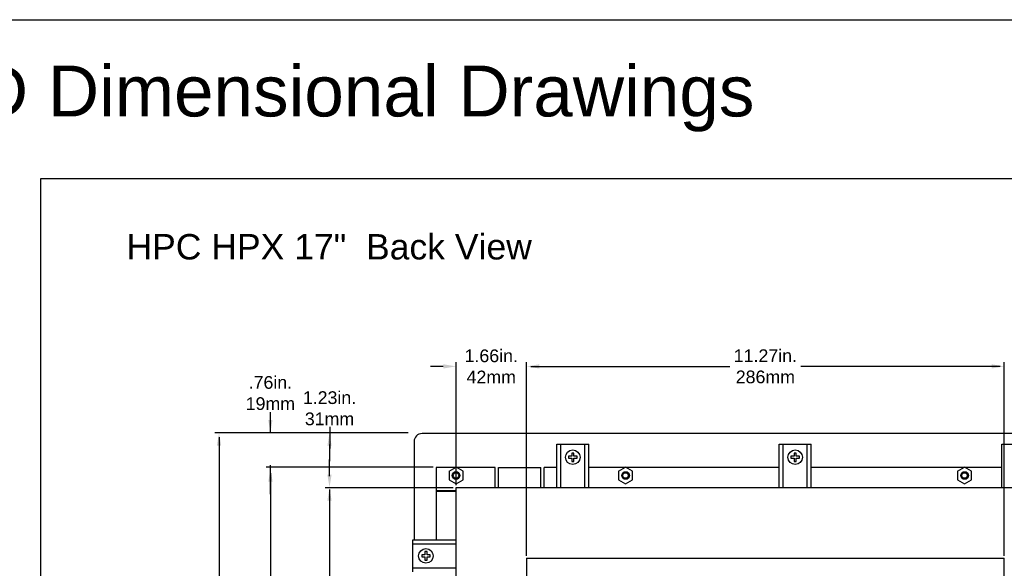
# Model space of a CAD drawing. Extents: x -21.2 to 49, y -81.1 to 9.3.
# Tile 25 of 27: x 13.9 to 37.2, y -3.6 to 9.3. Entities that reach past the tile are written whole.
import ezdxf

# ---------------------------------------------------------------- set-up
doc = ezdxf.new("R2010")
doc.units = 0
doc.header["$LTSCALE"] = 1.87
doc.header["$MEASUREMENT"] = 0
doc.layers.get('0').update_dxf_attribs({"linetype": 'CONTINUOUS'})
for name, color, linetype in [('dim', 5, 'CONTINUOUS'), ('prod', 6, 'CONTINUOUS'), ('UNIT', 7, 'CONTINUOUS')]:
    doc.layers.add(name, color=color, linetype=linetype)
doc.styles.add('Arial', font='ARIAL.TTF', dxfattribs={"height": 0.3})

msp = doc.modelspace()

# ---------------------------------------------------------------- linework, layer by layer
at = {"linetype": 'Continuous'}
for p, q in [((14.415, -22.464), (14.415, 5.575)), ((14.415, 5.575), (48.415, 5.575))]:
    msp.add_line(p, q, dxfattribs=at)
at = {"color": 7, "linetype": 'Continuous'}
for p, q in [((41.014, -0.44), (23.409, -0.44)), ((23.222, -0.627), (23.222, -2.95)), ((26.592, -1.71), (26.592, -0.69)), ((26.592, -0.69), (27.342, -0.69)), ((26.592, -1.71), (26.592, -0.69)), ((26.592, -0.69), (27.342, -0.69)), ((26.682, -1.71), (26.682, -0.69)), ((26.682, -1.71), (26.682, -0.69)), ((27.252, -1.71), (27.252, -0.69)), ((27.252, -1.71), (27.252, -0.69)), ((27.342, -1.71), (27.342, -0.69)), ((27.342, -1.71), (27.342, -0.69)), ((31.84, -1.71), (31.84, -0.69)), ((31.84, -0.69), (32.59, -0.69)), ((31.93, -1.71), (31.93, -0.69)), ((32.5, -1.71), (32.5, -0.69)), ((32.59, -1.71), (32.59, -0.69)), ((37.092, -1.71), (37.092, -0.69)), ((37.092, -0.69), (37.842, -0.69)), ((26.942, -0.9), (26.942, -0.975)), ((26.992, -0.9), (26.942, -0.9)), ((26.992, -0.975), (26.992, -0.9)), ((32.19, -0.9), (32.19, -0.975)), ((32.24, -0.9), (32.19, -0.9)), ((32.24, -0.975), (32.24, -0.9)), ((26.867, -0.975), (26.867, -1.025)), ((26.942, -0.975), (26.867, -0.975)), ((26.867, -1.025), (26.942, -1.025)), ((26.942, -1.025), (26.942, -1.1)), ((26.942, -1.1), (26.992, -1.1)), ((27.067, -0.975), (26.992, -0.975)), ((26.992, -1.1), (26.992, -1.025)), ((26.992, -1.025), (27.067, -1.025)), ((27.067, -1.025), (27.067, -0.975)), ((32.115, -0.975), (32.115, -1.025)), ((32.19, -0.975), (32.115, -0.975)), ((32.115, -1.025), (32.19, -1.025)), ((32.19, -1.025), (32.19, -1.1)), ((32.19, -1.1), (32.24, -1.1)), ((32.315, -0.975), (32.24, -0.975)), ((32.24, -1.1), (32.24, -1.025)), ((32.24, -1.025), (32.315, -1.025)), ((32.315, -1.025), (32.315, -0.975)), ((23.74, -1.238), (23.74, -1.788)), ((25.135, -1.238), (23.74, -1.238)), ((24.047, -1.331), (24.212, -1.236)), ((24.047, -1.33), (24.047, -1.53)), ((24.377, -1.33), (24.212, -1.234)), ((24.377, -1.53), (24.377, -1.33)), ((25.135, -1.71), (25.135, -1.238)), ((25.135, -1.71), (25.135, -1.238)), ((25.212, -1.71), (25.212, -1.238)), ((25.212, -1.238), (26.212, -1.238)), ((25.212, -1.71), (25.212, -1.238)), ((25.212, -1.238), (26.212, -1.238)), ((26.212, -1.71), (26.212, -1.238)), ((26.212, -1.71), (26.212, -1.238)), ((26.289, -1.71), (26.289, -1.238)), ((26.592, -1.238), (26.289, -1.238)), ((26.289, -1.71), (26.289, -1.238)), ((26.592, -1.238), (26.289, -1.238)), ((31.84, -1.238), (27.342, -1.238)), ((31.84, -1.238), (27.342, -1.238)), ((28.047, -1.331), (28.212, -1.236)), ((28.047, -1.33), (28.047, -1.53)), ((28.377, -1.33), (28.212, -1.234)), ((28.377, -1.53), (28.377, -1.33)), ((37.092, -1.238), (32.59, -1.238)), ((37.092, -1.238), (32.59, -1.238)), ((36.047, -1.331), (36.212, -1.236)), ((36.047, -1.33), (36.047, -1.53)), ((36.377, -1.33), (36.212, -1.234)), ((36.377, -1.53), (36.377, -1.33)), ((24.047, -1.53), (24.212, -1.625)), ((24.212, -1.625), (24.377, -1.53)), ((28.047, -1.53), (28.212, -1.625)), ((28.212, -1.625), (28.377, -1.53)), ((36.047, -1.53), (36.212, -1.625)), ((36.212, -1.625), (36.377, -1.53)), ((24.212, -1.788), (23.74, -1.788)), ((23.74, -1.798), (23.74, -2.95)), ((23.74, -1.798), (24.212, -1.798)), ((24.212, -14.91), (24.212, -1.71)), ((24.212, -1.71), (40.212, -1.71)), ((24.212, -1.71), (40.212, -1.71)), ((23.192, -3.7), (23.192, -2.95)), ((23.192, -2.95), (24.212, -2.95)), ((23.192, -3.04), (24.212, -3.04)), ((23.477, -3.225), (23.477, -3.3)), ((23.527, -3.225), (23.477, -3.225)), ((23.527, -3.3), (23.527, -3.225)), ((23.402, -3.3), (23.402, -3.35)), ((23.477, -3.3), (23.402, -3.3)), ((23.402, -3.35), (23.477, -3.35)), ((23.477, -3.35), (23.477, -3.425)), ((23.477, -3.425), (23.527, -3.425)), ((23.602, -3.3), (23.527, -3.3)), ((23.527, -3.425), (23.527, -3.35)), ((23.527, -3.35), (23.602, -3.35)), ((23.602, -3.35), (23.602, -3.3)), ((23.192, -3.61), (24.212, -3.61))]:
    msp.add_line(p, q, dxfattribs=at)
for centre, radius in [((26.967, -1), 0.172), ((32.215, -1), 0.172), ((24.212, -1.43), 0.09), ((24.212, -1.43), 0.0654), ((24.212, -1.43), 0.0654), ((28.212, -1.43), 0.09), ((28.212, -1.43), 0.0654), ((28.212, -1.43), 0.0654), ((36.212, -1.43), 0.09), ((36.212, -1.43), 0.0654), ((36.212, -1.43), 0.0654), ((23.502, -3.325), 0.172)]:
    msp.add_circle(centre, radius, dxfattribs=at)
msp.add_arc((23.409, -0.627), 0.187, 90, 180, dxfattribs=at)
at = {"layer": 'dim'}
for p, q in [((24.212, -1.66), (24.212, 1.243)), ((25.875, -3.326), (25.875, 1.243)), ((37.149, -3.326), (37.149, 1.243)), ((23.912, 1.143), (23.612, 1.143)), ((25.975, 1.143), (30.672, 1.143)), ((26.175, 1.143), (26.475, 1.143)), ((37.049, 1.143), (32.352, 1.143)), ((19.831, -0.427), (19.831, 0.066)), ((23.086, -0.427), (21.067, -0.427)), ((21.231, -0.28), (21.231, -0.797)), ((21.226, -0.7), (21.226, -1.095)), ((21.226, -1.449), (21.226, -1.054)), ((23.674, -1.236), (19.733, -1.236)), ((19.831, -1.872), (19.831, -1.185)), ((19.833, -1.378), (19.833, -7.839)), ((24.147, -1.717), (21.126, -1.717)), ((21.226, -1.757), (21.226, -9.429))]:
    msp.add_line(p, q, dxfattribs=at)
at = {"layer": 'dim', "linetype": 'Continuous'}
for p, q in [((21.715, -0.427), (18.519, -0.427)), ((18.619, -0.527), (18.619, -6.66))]:
    msp.add_line(p, q, dxfattribs=at)
at = {"layer": 'dim'}
for points in [[(23.912, 1.193), (23.912, 1.093), (24.212, 1.143)], [(26.175, 1.193), (26.175, 1.093), (25.875, 1.143)], [(36.849, 1.193), (36.849, 1.093), (37.149, 1.143)], [(19.781, -0.121), (19.881, -0.121), (19.831, -0.421)], [(21.176, -0.727), (21.276, -0.727), (21.226, -0.427)], [(19.783, -1.572), (19.883, -1.572), (19.833, -1.272)], [(21.176, -1.411), (21.276, -1.411), (21.226, -1.711)], [(21.176, -2.023), (21.276, -2.023), (21.226, -1.723)]]:
    msp.add_solid(points, dxfattribs=at)
at = {"layer": 'dim', "linetype": 'Continuous'}
msp.add_solid([(18.569, -0.727), (18.669, -0.727), (18.619, -0.427)], dxfattribs=at)
at = {"layer": 'prod', "flags": 128}
msp.add_lwpolyline([(-21.163, 9.318), (49.039, 9.318), (49.039, -81.148), (-21.163, -81.148)], close=True, dxfattribs=at)
at = {"layer": 'UNIT'}
for p, q in [((25.875, -3.376), (25.875, -13.082)), ((25.875, -3.376), (37.149, -3.376)), ((37.149, -13.083), (37.149, -3.376))]:
    msp.add_line(p, q, dxfattribs=at)

# ---------------------------------------------------------------- texts
at = {"layer": 'dim', "insert": (0.662, 8.237), "char_height": 1.2, "attachment_point": 1}
msp.add_mtext('{\\fArial|b0|i0|c0|p34;HPC HPX 17"  2D Dimensional Drawings}', dxfattribs=at)
at = {"layer": 'dim', "insert": (16.434, 4.264), "char_height": 0.6, "width": 14.5408, "attachment_point": 1}
msp.add_mtext('{\\fArial|b0|i0|c0|p34;HPC HPX 17"  Back View}', dxfattribs=at)
at = {"layer": 'dim', "char_height": 0.3, "attachment_point": 5, "style": 'Arial'}
for s, insert in [('1.66in.\\P42mm', (25.043, 1.143)), ('11.27in.\\P286mm', (31.512, 1.143)), ('.76in.\\P19mm', (19.831, 0.513)), ('1.23in.\\P31mm', (21.226, 0.154))]:
    msp.add_mtext(s, dxfattribs=dict(at, insert=insert))

doc.saveas('drawing.dxf')
